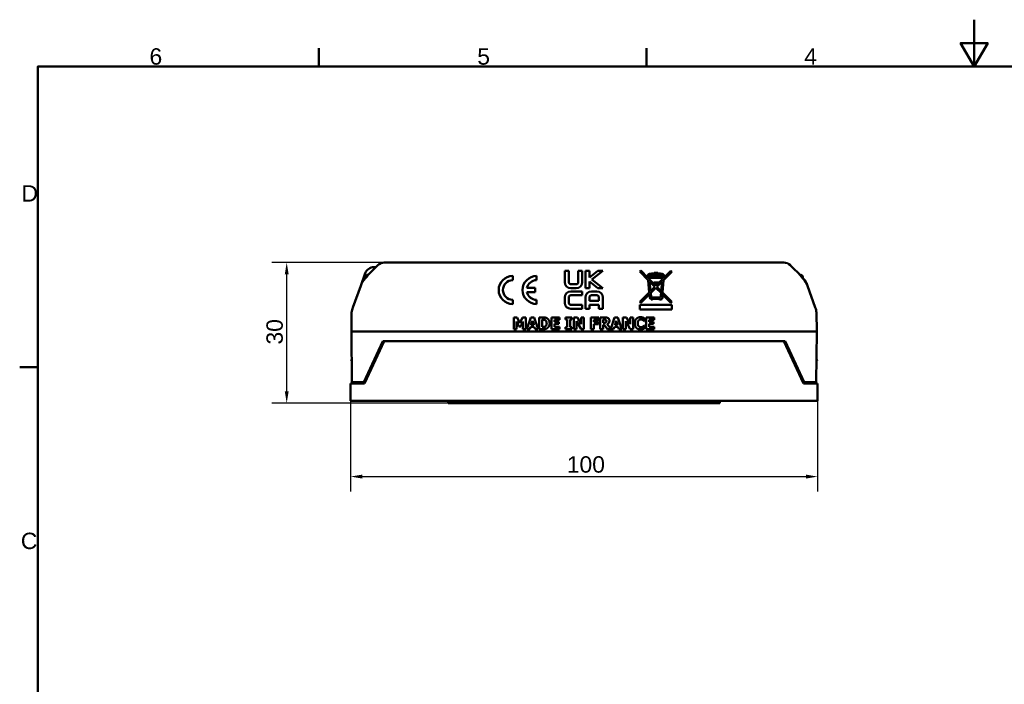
# Model space of a CAD drawing. Header units: millimetres. Extents: x 0 to 420, y 0 to 297.
# Tile 6 of 13: x 6 to 216, y 155 to 297. Entities that reach past the tile are written whole.
import ezdxf

# ---------------------------------------------------------------- set-up
doc = ezdxf.new("R2010")
doc.units = ezdxf.units.MM
for name, color, linetype, lineweight in [('Arêtes tangentes visibles(celduc)', 7, 'Continuous', 18), ('Arêtes visibles(celduc)', 7, 'Continuous', 50), ('Cadre_0', 7, 'Continuous', 50), ('Cadre_2', 7, 'Continuous', 50), ('Cotes(celduc)', 7, 'Continuous', 25)]:
    doc.layers.add(name, color=color, linetype=linetype, lineweight=lineweight)
doc.styles.add('Cadre_1', font='arial.ttf')
doc.styles.add('Courant-CELDUC', font='arial.ttf')
doc.dimstyles.new('Celduc', dxfattribs={"dimtxt": 3.5, "dimasz": 2.5, "dimexe": 3.175, "dimexo": 0, "dimgap": 0.762, "dimtad": 1, "dimrnd": 1e-08, "dimtxsty": 'Courant-CELDUC', "dimcen": 0.09, "dimdle": 10, "dimclrd": 7, "dimclre": 7, "dimclrt": 7, "dimazin": 2, "dimtfac": 0.714286, "dimtdec": 3, "dimtmove": 0, "dimatfit": 3, "dimfxl": 1, "dimtolj": 1, "dimlwd": 25, "dimlwe": 25, "dimarcsym": 0})

# ---------------------------------------------------------------- blocks, each defined once
blk = doc.blocks.new('Cadres Cadre par défaut')
at = {"layer": 'Cadre_0'}
for p, q in [((70, 287), (70, 290.9)), ((140, 287), (140, 290.9)), ((10, 222.75), (6.1, 222.75))]:
    blk.add_line(p, q, dxfattribs=at)
at = {"layer": 'Cadre_0', "flags": 128}
for points in [[(210, 297), (210, 287), (207.11, 292), (212.89, 292), (210, 287)], [(10, 10), (10, 287), (410, 287), (410, 10), (10, 10)]]:
    blk.add_lwpolyline(points, dxfattribs=at)
at = {"layer": 'Cadre_2', "char_height": 3.5, "attachment_point": 7, "style": 'Cadre_1'}
for s, insert in [('6', (33.83, 287.34)), ('5', (103.85, 287.34)), ('4', (173.71, 287.4)), ('D', (6.48, 258.13)), ('C', (6.34, 183.82))]:
    blk.add_mtext(s, dxfattribs=dict(at, insert=insert))
blk = doc.blocks.new('*D6')
at = {"layer": 'Cotes(celduc)', "color": 7, "linetype": 'Continuous', "lineweight": 25, "transparency": 16777216}
for p, q in [((76.77, 215.57), (76.77, 196.18)), ((176.57, 215.57), (176.57, 196.18)), ((79.27, 199.36), (174.07, 199.36))]:
    blk.add_line(p, q, dxfattribs=at)
at = {"layer": 'Cotes(celduc)', "color": 7, "linetype": 'Continuous', "transparency": 16777216}
for points in [[(79.27, 199.78), (79.27, 198.94), (76.77, 199.36)], [(174.07, 199.78), (174.07, 198.94), (176.57, 199.36)]]:
    blk.add_solid(points, dxfattribs=at)
at = {"layer": 'Defpoints', "color": 0, "linetype": 'Continuous', "transparency": 16777216}
for p in [(76.77, 215.57), (176.57, 215.57), (176.57, 199.36)]:
    blk.add_point(p, dxfattribs=at)
at = {"layer": 'Cotes(celduc)', "color": 7, "linetype": 'Continuous', "lineweight": 25, "transparency": 16777216, "insert": (122.97, 203.7), "char_height": 3.5, "attachment_point": 1, "style": 'Courant-CELDUC'}
blk.add_mtext('\\A1;100', dxfattribs=at)
blk = doc.blocks.new('*D7')
at = {"layer": 'Cotes(celduc)', "color": 7, "linetype": 'Continuous', "lineweight": 25, "transparency": 16777216}
for p, q in [((83.99, 245.1), (59.97, 245.1)), ((63.14, 217.57), (63.14, 242.6)), ((97.64, 215.07), (59.97, 215.07))]:
    blk.add_line(p, q, dxfattribs=at)
at = {"layer": 'Cotes(celduc)', "color": 7, "linetype": 'Continuous', "transparency": 16777216}
for points in [[(62.73, 242.6), (63.56, 242.6), (63.14, 245.1)], [(62.73, 217.57), (63.56, 217.57), (63.14, 215.07)]]:
    blk.add_solid(points, dxfattribs=at)
at = {"layer": 'Defpoints', "color": 0, "linetype": 'Continuous', "transparency": 16777216}
for p in [(63.14, 245.1), (83.99, 245.1), (97.64, 215.07)]:
    blk.add_point(p, dxfattribs=at)
at = {"layer": 'Cotes(celduc)', "color": 7, "linetype": 'Continuous', "lineweight": 25, "transparency": 16777216, "insert": (58.8, 227.58), "char_height": 3.5, "attachment_point": 1, "rotation": 90, "style": 'Courant-CELDUC'}
blk.add_mtext('\\A1;30', dxfattribs=at)

msp = doc.modelspace()

# ---------------------------------------------------------------- linework, layer by layer
at = {"layer": 'Arêtes tangentes visibles(celduc)'}
for p, q in [((140.571, 242.222), (140.571, 242.219)), ((140.654, 242.681), (140.654, 242.678)), ((143.354, 242.681), (143.354, 242.678)), ((143.437, 242.222), (143.437, 242.219)), ((123.841, 240.466), (123.841, 240.463)), ((124.992, 240.466), (124.992, 240.463)), ((123.832, 238.94), (123.832, 238.937)), ((128.244, 238.94), (128.244, 238.937)), ((129.396, 238.94), (129.396, 238.937)), ((140.975, 237.785), (140.975, 237.782)), ((123.842, 236.065), (123.842, 236.062)), ((141.124, 237.649), (141.124, 237.646)), ((117.866, 233.364), (117.866, 233.362)), ((118.365, 231.43), (118.365, 231.427)), ((118.792, 233.168), (118.792, 233.165)), ((130.937, 232.232), (130.937, 232.229)), ((131.138, 233.364), (131.138, 233.362)), ((131.314, 232.315), (131.314, 232.312)), ((131.786, 233.231), (131.786, 233.228)), ((138.36, 231.462), (138.36, 231.459)), ((138.713, 233.413), (138.713, 233.41)), ((117.732, 231.332), (117.732, 231.33)), ((138.816, 231.284), (138.816, 231.281)), ((100.194, 215.566), (100.194, 215.066)), ((103.142, 215.566), (103.142, 215.066)), ((150.192, 215.566), (150.192, 215.066)), ((153.14, 215.566), (153.14, 215.066))]:
    msp.add_line(p, q, dxfattribs=at)
at = {"layer": 'Arêtes visibles(celduc)'}
for p, q in [((81.804, 244.118), (82.171, 244.118)), ((169.343, 245.1), (83.991, 245.1)), ((79.924, 242.802), (78.946, 240.113)), ((79.917, 241.736), (79.917, 241.901)), ((80.517, 242.501), (80.609, 242.501)), ((111.427, 242.234), (111.427, 241.334)), ((116.527, 242.234), (116.527, 241.334)), ((122.541, 243.347), (123.395, 243.347)), ((122.541, 240.902), (122.541, 243.347)), ((122.541, 243.344), (123.395, 243.344)), ((123.395, 243.347), (123.395, 240.911)), ((125.437, 243.345), (126.273, 243.345)), ((125.437, 240.911), (125.437, 243.345)), ((125.437, 243.342), (126.273, 243.342)), ((126.273, 243.345), (126.273, 240.902)), ((126.958, 243.347), (127.799, 243.347)), ((126.958, 239.626), (126.958, 243.347)), ((126.958, 243.344), (127.799, 243.344)), ((127.799, 241.927), (129.592, 243.347)), ((127.799, 243.347), (127.799, 241.927)), ((127.799, 241.925), (129.592, 243.344)), ((127.799, 241.927), (127.799, 241.925)), ((130.678, 243.347), (128.322, 241.492)), ((129.592, 243.347), (130.678, 243.347)), ((129.592, 243.347), (129.592, 243.344)), ((129.592, 243.344), (130.675, 243.344)), ((138.55, 243.157), (138.763, 243.369)), ((140.348, 241.356), (138.55, 243.157)), ((138.552, 243.155), (138.763, 243.366)), ((138.763, 243.369), (140.306, 241.823)), ((138.763, 243.369), (138.763, 243.366)), ((138.763, 243.366), (140.306, 241.82)), ((140.306, 241.823), (140.272, 242.195)), ((140.57, 242.236), (140.57, 242.233)), ((140.571, 242.222), (140.581, 242.106)), ((140.571, 242.219), (140.581, 242.103)), ((140.581, 242.106), (143.427, 242.106)), ((140.581, 242.106), (140.581, 242.103)), ((140.581, 242.103), (143.427, 242.103)), ((141.621, 242.917), (142.437, 242.917)), ((141.621, 242.773), (141.621, 242.917)), ((141.621, 242.914), (142.437, 242.914)), ((141.621, 242.773), (141.621, 242.77)), ((142.437, 242.917), (142.437, 242.771)), ((142.437, 242.771), (142.437, 242.768)), ((143.427, 242.106), (143.437, 242.222)), ((143.427, 242.103), (143.437, 242.219)), ((143.427, 242.106), (143.427, 242.103)), ((143.438, 242.236), (143.438, 242.233)), ((145.449, 243.152), (143.66, 241.364)), ((143.703, 241.831), (145.237, 243.365)), ((143.703, 241.828), (145.237, 243.362)), ((143.736, 242.195), (143.703, 241.831)), ((145.237, 243.365), (145.449, 243.152)), ((145.237, 243.365), (145.237, 243.362)), ((145.237, 243.362), (145.447, 243.151)), ((172.817, 242.501), (172.724, 242.501)), ((173.417, 241.736), (173.417, 241.901)), ((78.946, 240.113), (77.269, 235.507)), ((123.395, 240.911), (123.395, 240.908)), ((123.841, 240.466), (124.992, 240.466)), ((123.841, 240.463), (124.992, 240.463)), ((125.437, 240.911), (125.437, 240.908)), ((127.799, 241.053), (127.799, 239.626)), ((129.592, 239.626), (127.799, 241.053)), ((128.322, 241.492), (130.674, 239.626)), ((128.322, 241.492), (128.322, 241.489)), ((128.322, 241.489), (130.671, 239.626)), ((140.306, 241.823), (140.306, 241.82)), ((140.589, 238.718), (140.348, 241.356)), ((143.399, 241.806), (140.608, 241.806)), ((140.608, 241.806), (140.637, 241.491)), ((140.608, 241.806), (140.608, 241.803)), ((140.608, 241.803), (140.637, 241.488)), ((140.637, 241.491), (141.998, 240.128)), ((140.637, 241.488), (140.637, 241.491)), ((141.998, 240.125), (140.637, 241.488)), ((140.68, 241.024), (140.865, 238.994)), ((141.786, 239.916), (140.68, 241.024)), ((140.68, 241.024), (140.68, 241.021)), ((140.68, 241.021), (140.865, 238.992)), ((140.865, 238.994), (141.786, 239.916)), ((141.786, 239.913), (140.865, 238.992)), ((141.593, 240.629), (141.593, 240.866)), ((141.593, 240.866), (142.632, 240.866)), ((141.593, 240.863), (142.632, 240.863)), ((142.499, 240.629), (141.593, 240.629)), ((141.786, 239.916), (141.786, 239.913)), ((141.998, 240.128), (142.499, 240.629)), ((142.499, 240.626), (141.998, 240.125)), ((141.998, 240.125), (141.998, 240.128)), ((143.328, 241.033), (142.21, 239.915)), ((142.21, 239.915), (143.141, 238.983)), ((142.21, 239.915), (142.21, 239.912)), ((143.141, 238.981), (142.21, 239.912)), ((142.499, 240.629), (142.499, 240.626)), ((142.632, 240.761), (143.371, 241.5)), ((143.371, 241.497), (142.632, 240.758)), ((142.632, 240.866), (142.632, 240.761)), ((142.632, 240.758), (142.632, 240.761)), ((143.141, 238.983), (143.328, 241.033)), ((143.141, 238.981), (143.328, 241.03)), ((143.328, 241.03), (143.328, 241.033)), ((143.371, 241.5), (143.399, 241.806)), ((143.371, 241.497), (143.399, 241.803)), ((143.371, 241.5), (143.371, 241.497)), ((143.399, 241.806), (143.399, 241.803)), ((143.66, 241.364), (143.417, 238.707)), ((143.703, 241.828), (143.703, 241.831)), ((174.156, 240.75), (174.388, 240.113)), ((176.064, 235.507), (174.388, 240.113)), ((109.327, 239.234), (109.327, 239.231)), ((114.476, 239.684), (116.227, 239.684)), ((114.476, 239.684), (114.476, 239.681)), ((114.476, 239.681), (116.227, 239.681)), ((114.476, 238.784), (114.476, 238.781)), ((116.227, 238.784), (114.476, 238.784)), ((116.227, 239.684), (116.227, 238.784)), ((125.001, 239.63), (123.813, 239.63)), ((123.832, 238.94), (126.268, 238.94)), ((123.832, 238.937), (126.268, 238.937)), ((126.268, 238.097), (123.842, 238.097)), ((126.268, 238.94), (126.268, 238.097)), ((127.799, 239.626), (126.958, 239.626)), ((128.244, 238.94), (129.396, 238.94)), ((128.244, 238.937), (129.396, 238.937)), ((129.388, 238.097), (128.258, 238.097)), ((130.674, 239.626), (129.592, 239.626)), ((138.554, 236.684), (140.589, 238.718)), ((138.555, 236.683), (140.589, 238.716)), ((140.624, 238.33), (138.766, 236.472)), ((140.589, 238.718), (140.589, 238.716)), ((140.688, 237.621), (140.624, 238.33)), ((140.865, 238.992), (140.865, 238.994)), ((141.998, 239.703), (140.9, 238.606)), ((140.9, 238.606), (140.975, 237.785)), ((140.9, 238.606), (140.9, 238.603)), ((140.9, 238.603), (140.975, 237.782)), ((143.105, 238.594), (141.998, 239.703)), ((143.018, 237.649), (143.105, 238.594)), ((143.018, 237.646), (143.105, 238.592)), ((143.105, 238.592), (143.105, 238.594)), ((143.141, 238.983), (143.141, 238.981)), ((143.381, 238.318), (143.338, 237.85)), ((143.338, 237.848), (143.338, 237.85)), ((145.229, 236.467), (143.381, 238.318)), ((143.417, 238.704), (143.417, 238.707)), ((143.417, 238.707), (145.442, 236.679)), ((143.417, 238.704), (145.44, 236.677)), ((111.427, 237.134), (111.427, 236.234)), ((116.527, 237.134), (116.527, 236.234)), ((122.541, 236.509), (122.541, 237.649)), ((123.39, 237.644), (123.39, 236.517)), ((123.39, 236.517), (123.39, 236.514)), ((123.842, 236.065), (126.268, 236.065)), ((123.842, 236.062), (126.268, 236.062)), ((126.268, 236.065), (126.268, 235.218)), ((126.958, 235.218), (126.958, 237.654)), ((127.799, 236.065), (127.799, 235.218)), ((129.841, 236.065), (127.799, 236.065)), ((127.805, 237.644), (127.805, 236.911)), ((127.805, 236.911), (129.841, 236.911)), ((127.805, 236.911), (127.805, 236.908)), ((127.805, 236.908), (129.841, 236.908)), ((129.841, 236.911), (129.841, 237.644)), ((129.841, 236.911), (129.841, 236.908)), ((129.841, 235.218), (129.841, 236.065)), ((130.682, 237.654), (130.682, 235.218)), ((138.766, 236.472), (138.554, 236.684)), ((138.61, 236.072), (145.395, 236.072)), ((138.61, 235.064), (138.61, 236.072)), ((138.61, 236.069), (145.395, 236.069)), ((140.995, 237.349), (140.987, 237.349)), ((140.995, 237.171), (140.995, 237.349)), ((141.28, 237.171), (140.995, 237.171)), ((141.124, 237.649), (143.018, 237.649)), ((141.124, 237.646), (143.018, 237.646)), ((141.28, 237.349), (141.28, 237.171)), ((142.657, 237.349), (141.28, 237.349)), ((143.018, 237.649), (143.018, 237.646)), ((145.442, 236.679), (145.229, 236.467)), ((145.395, 236.072), (145.395, 235.064)), ((77.008, 234.435), (76.973, 230.344)), ((126.268, 235.218), (123.832, 235.218)), ((127.799, 235.218), (126.958, 235.218)), ((130.682, 235.218), (129.841, 235.218)), ((145.395, 235.064), (138.61, 235.064)), ((176.361, 230.344), (176.325, 234.435)), ((111.667, 233.364), (112.39, 233.364)), ((111.667, 230.865), (111.667, 233.364)), ((111.667, 233.362), (112.39, 233.362)), ((112.258, 232.522), (112.258, 230.865)), ((112.712, 231.452), (112.258, 232.522)), ((112.39, 233.364), (112.945, 232.131)), ((112.39, 233.364), (112.39, 233.362)), ((112.39, 233.362), (112.945, 232.128)), ((113.142, 231.452), (112.712, 231.452)), ((112.945, 232.131), (113.496, 233.364)), ((112.945, 232.128), (113.496, 233.362)), ((112.945, 232.131), (112.945, 232.128)), ((113.595, 232.522), (113.142, 231.452)), ((113.496, 233.364), (114.219, 233.364)), ((113.496, 233.364), (113.496, 233.362)), ((113.496, 233.362), (114.219, 233.362)), ((113.595, 230.865), (113.595, 232.522)), ((114.219, 233.364), (114.219, 230.865)), ((114.469, 230.865), (115.313, 233.364)), ((114.47, 230.865), (115.313, 233.362)), ((115.313, 233.364), (115.998, 233.364)), ((115.313, 233.364), (115.313, 233.362)), ((115.313, 233.362), (115.998, 233.362)), ((115.648, 232.655), (115.39, 231.829)), ((115.39, 231.829), (115.903, 231.829)), ((115.39, 231.829), (115.39, 231.826)), ((115.39, 231.826), (115.903, 231.826)), ((115.903, 231.829), (115.648, 232.655)), ((115.903, 231.829), (115.903, 231.826)), ((115.998, 233.364), (116.843, 230.865)), ((115.998, 233.364), (115.998, 233.362)), ((115.998, 233.362), (116.842, 230.865)), ((117.092, 233.364), (117.866, 233.364)), ((117.092, 230.865), (117.092, 233.364)), ((117.092, 233.362), (117.866, 233.362)), ((117.732, 232.898), (117.72, 232.898)), ((117.72, 232.898), (117.72, 231.332)), ((118.679, 232.116), (118.679, 232.114)), ((119.696, 233.364), (121.385, 233.364)), ((119.696, 230.865), (119.696, 233.364)), ((119.696, 233.362), (121.385, 233.362)), ((120.32, 232.888), (120.32, 232.449)), ((121.385, 232.888), (120.32, 232.888)), ((120.32, 232.449), (121.302, 232.449)), ((120.32, 232.449), (120.32, 232.446)), ((120.32, 232.446), (121.302, 232.446)), ((120.32, 231.973), (120.32, 231.341)), ((121.302, 231.973), (120.32, 231.973)), ((121.302, 232.449), (121.302, 231.973)), ((121.385, 233.364), (121.385, 232.888)), ((122.716, 233.364), (124.061, 233.364)), ((122.716, 232.929), (122.716, 233.364)), ((122.716, 233.362), (124.061, 233.362)), ((123.075, 232.929), (122.716, 232.929)), ((123.075, 231.3), (123.075, 232.929)), ((123.703, 232.929), (123.703, 231.3)), ((124.061, 232.929), (123.703, 232.929)), ((124.061, 233.364), (124.061, 232.929)), ((124.479, 233.364), (125.249, 233.364)), ((124.479, 230.865), (124.479, 233.364)), ((124.479, 233.362), (125.249, 233.362)), ((125.052, 232.607), (125.052, 230.865)), ((126.016, 230.865), (125.052, 232.607)), ((125.249, 233.364), (126.047, 231.932)), ((125.249, 233.364), (125.249, 233.362)), ((125.249, 233.362), (126.047, 231.929)), ((126.047, 233.364), (126.62, 233.364)), ((126.047, 231.932), (126.047, 233.364)), ((126.047, 233.362), (126.62, 233.362)), ((126.047, 231.932), (126.047, 231.929)), ((126.62, 233.364), (126.62, 230.865)), ((128.136, 233.364), (129.809, 233.364)), ((128.136, 230.865), (128.136, 233.364)), ((128.136, 233.362), (129.809, 233.362)), ((128.76, 232.888), (128.76, 232.416)), ((129.809, 232.888), (128.76, 232.888)), ((128.76, 232.416), (129.726, 232.416)), ((128.76, 232.416), (128.76, 232.413)), ((128.76, 232.413), (129.726, 232.413)), ((128.76, 231.94), (128.76, 230.865)), ((129.726, 231.94), (128.76, 231.94)), ((129.726, 232.416), (129.726, 231.94)), ((129.809, 233.364), (129.809, 232.888)), ((130.133, 233.364), (131.138, 233.364)), ((130.133, 230.865), (130.133, 233.364)), ((130.133, 233.362), (131.138, 233.362)), ((130.968, 232.905), (130.757, 232.905)), ((130.757, 232.905), (130.757, 232.232)), ((130.757, 232.232), (130.937, 232.232)), ((130.757, 232.232), (130.757, 232.229)), ((130.757, 232.229), (130.937, 232.229)), ((130.757, 231.782), (130.757, 230.865)), ((130.984, 231.782), (130.757, 231.782)), ((131.679, 230.865), (130.984, 231.782)), ((131.434, 232.599), (131.434, 232.596)), ((131.602, 231.928), (132.385, 230.938)), ((131.602, 231.928), (131.602, 231.925)), ((131.602, 231.925), (132.385, 230.935)), ((132.385, 230.938), (133.204, 233.364)), ((132.385, 230.935), (133.204, 233.362)), ((133.204, 233.364), (133.889, 233.364)), ((133.204, 233.364), (133.204, 233.362)), ((133.204, 233.362), (133.889, 233.362)), ((133.539, 232.655), (133.281, 231.829)), ((133.281, 231.829), (133.794, 231.829)), ((133.281, 231.829), (133.281, 231.826)), ((133.281, 231.826), (133.794, 231.826)), ((133.794, 231.829), (133.539, 232.655)), ((133.794, 231.829), (133.794, 231.826)), ((133.889, 233.364), (134.734, 230.865)), ((133.889, 233.364), (133.889, 233.362)), ((133.889, 233.362), (134.733, 230.865)), ((134.983, 233.364), (135.753, 233.364)), ((134.983, 230.865), (134.983, 233.364)), ((134.983, 233.362), (135.753, 233.362)), ((135.557, 232.607), (135.557, 230.865)), ((136.521, 230.865), (135.557, 232.607)), ((135.753, 233.364), (136.551, 231.932)), ((135.753, 233.364), (135.753, 233.362)), ((135.753, 233.362), (136.551, 231.929)), ((136.551, 233.364), (137.125, 233.364)), ((136.551, 231.932), (136.551, 233.364)), ((136.551, 233.362), (137.125, 233.362)), ((136.551, 231.932), (136.551, 231.929)), ((137.125, 233.364), (137.125, 230.865)), ((138.136, 232.11), (138.136, 232.108)), ((139.209, 233.35), (139.209, 233.347)), ((139.242, 231.418), (139.242, 231.415)), ((139.558, 232.609), (139.495, 232.609)), ((139.501, 231.618), (139.558, 231.618)), ((139.501, 231.618), (139.501, 231.615)), ((139.501, 231.615), (139.558, 231.615)), ((139.558, 233.204), (139.558, 232.609)), ((139.558, 231.618), (139.558, 231.031)), ((139.929, 233.364), (141.618, 233.364)), ((139.929, 230.865), (139.929, 233.364)), ((139.929, 233.362), (141.618, 233.362)), ((140.553, 232.888), (140.553, 232.449)), ((141.618, 232.888), (140.553, 232.888)), ((140.553, 232.449), (141.535, 232.449)), ((140.553, 232.449), (140.553, 232.446)), ((140.553, 232.446), (141.535, 232.446)), ((140.553, 231.973), (140.553, 231.341)), ((141.535, 231.973), (140.553, 231.973)), ((141.535, 232.449), (141.535, 231.973)), ((141.618, 233.364), (141.618, 232.888)), ((76.973, 230.344), (176.361, 230.344)), ((76.973, 230.344), (77.067, 219.566)), ((112.258, 230.865), (111.667, 230.865)), ((114.219, 230.865), (113.595, 230.865)), ((115.097, 230.865), (114.469, 230.865)), ((115.255, 231.375), (115.097, 230.865)), ((116.041, 231.375), (115.255, 231.375)), ((116.197, 230.865), (116.041, 231.375)), ((116.843, 230.865), (116.197, 230.865)), ((117.874, 230.865), (117.092, 230.865)), ((117.72, 231.332), (117.732, 231.332)), ((117.72, 231.332), (117.72, 231.33)), ((117.72, 231.33), (117.732, 231.33)), ((121.385, 230.865), (119.696, 230.865)), ((120.32, 231.341), (121.385, 231.341)), ((120.32, 231.341), (120.32, 231.338)), ((120.32, 231.338), (121.385, 231.338)), ((121.385, 231.341), (121.385, 230.865)), ((122.716, 231.3), (123.075, 231.3)), ((122.716, 230.865), (122.716, 231.3)), ((122.716, 231.297), (123.075, 231.297)), ((124.061, 230.865), (122.716, 230.865)), ((123.075, 231.3), (123.075, 231.297)), ((123.703, 231.3), (124.061, 231.3)), ((123.703, 231.3), (123.703, 231.297)), ((123.703, 231.297), (124.061, 231.297)), ((124.061, 231.3), (124.061, 230.865)), ((125.052, 230.865), (124.479, 230.865)), ((126.62, 230.865), (126.016, 230.865)), ((128.76, 230.865), (128.136, 230.865)), ((130.757, 230.865), (130.133, 230.865)), ((132.988, 230.865), (131.679, 230.865)), ((132.385, 230.938), (132.385, 230.935)), ((133.146, 231.375), (132.988, 230.865)), ((133.932, 231.375), (133.146, 231.375)), ((134.088, 230.865), (133.932, 231.375)), ((134.734, 230.865), (134.088, 230.865)), ((135.557, 230.865), (134.983, 230.865)), ((137.125, 230.865), (136.521, 230.865)), ((141.618, 230.865), (139.929, 230.865)), ((140.553, 231.341), (141.618, 231.341)), ((140.553, 231.341), (140.553, 231.338)), ((140.553, 231.338), (141.618, 231.338)), ((141.618, 231.341), (141.618, 230.865)), ((176.267, 219.566), (176.361, 230.344)), ((79.637, 219.566), (83.707, 228.295)), ((83.973, 228.295), (79.763, 219.266)), ((83.707, 228.295), (169.626, 228.295)), ((173.57, 219.266), (169.36, 228.295)), ((169.626, 228.295), (173.697, 219.566)), ((76.879, 224.066), (77.024, 224.423)), ((77.027, 224.066), (76.879, 224.066)), ((176.306, 224.066), (176.454, 224.066)), ((176.454, 224.066), (176.309, 224.423)), ((76.766, 215.566), (76.798, 219.266)), ((79.763, 219.266), (76.798, 219.266)), ((79.637, 219.566), (77.067, 219.566)), ((78.287, 219.266), (78.29, 219.566)), ((176.535, 219.266), (173.57, 219.266)), ((176.267, 219.566), (173.697, 219.566)), ((175.043, 219.566), (175.046, 219.266)), ((176.567, 215.566), (176.535, 219.266)), ((176.567, 215.566), (76.766, 215.566)), ((97.617, 215.566), (97.617, 215.066)), ((97.637, 215.066), (97.617, 215.066)), ((97.637, 215.566), (97.637, 215.066)), ((97.637, 215.066), (100.194, 215.066)), ((100.194, 215.066), (102.249, 215.066)), ((102.036, 215.566), (102.249, 215.066)), ((103.142, 215.066), (102.249, 215.066)), ((103.142, 215.066), (150.192, 215.066)), ((151.085, 215.066), (150.192, 215.066)), ((151.297, 215.566), (151.085, 215.066)), ((151.085, 215.066), (153.14, 215.066)), ((153.14, 215.066), (155.697, 215.066)), ((155.697, 215.066), (155.697, 215.566))]:
    msp.add_line(p, q, dxfattribs=at)
for centre, radius, start, end in [((117.342, 208.58), 50, 134.01269, 138.49025), ((81.804, 242.118), 2, 90, 160), ((83.991, 243.1), 2, 90, 134.01269), ((169.343, 243.1), 2, 45.98731, 90), ((135.991, 208.58), 50, 41.50975, 45.98731), ((80.517, 241.901), 0.6, 90, 180), ((172.817, 241.901), 0.6, 0, 90), ((83.644, 238.403), 5, 138.49025, 160), ((169.689, 238.403), 5, 20, 41.50975), ((172.277, 240.066), 2, 20, 53.00452), ((81.967, 233.797), 5, 160, 172.6627), ((171.366, 233.797), 5, 7.3373, 20)]:
    msp.add_arc(centre, radius, start, end, dxfattribs=at)
for centre, major_axis, start_param, end_param in [((111.427, 239.234), (-3, 0), 4.712389, 7.8539816), ((111.427, 239.231), (-3, 0), 4.712389, 6.2827111), ((116.527, 239.234), (-3, 0), 4.712389, 7.8539816), ((116.527, 239.231), (-3, 0), 4.712389, 6.2827111), ((140.72, 242.236), (-0.45, 0), 4.8605168, 6.3740383), ((140.72, 242.233), (-0.45, 0), 4.8605168, 6.2800236), ((140.72, 242.236), (-0.15, 0), 4.8605168, 6.3740383), ((140.72, 242.233), (-0.15, 0), 0, 0.090853), ((142.004, 233.632), (9.15, 0), 1.6126392, 1.7189241), ((142.004, 233.629), (9.15, 0), 1.6126392, 1.7189241), ((142.004, 233.632), (-8.85, 0), 4.5642612, 4.8605168), ((142.004, 233.632), (9.15, 0), 1.4226685, 1.5234207), ((142.004, 233.629), (9.15, 0), 1.4226685, 1.5234207), ((143.288, 242.236), (0.15, 0), 6.1918523, 7.7058538), ((143.288, 242.236), (0.45, 0), 6.1918523, 7.7058538), ((143.288, 242.233), (0.45, 0), 0.0031617, 1.4226685), ((143.288, 242.233), (0.15, 0), 6.1918523, 6.2831853), ((111.427, 239.234), (-2.1, 0), 4.712389, 7.8539816), ((116.527, 239.234), (-2.1, 0), 4.712389, 6.0672248), ((123.813, 240.902), (-1.272, 0), 0, 1.5707963), ((123.841, 240.911), (-0.445, 0), 0, 1.5707963), ((123.841, 240.908), (-0.445, 0), 0, 1.5707963), ((124.992, 240.911), (0.445, 0), 4.712389, 6.2831853), ((124.992, 240.908), (0.445, 0), 4.712389, 6.2831853), ((125.001, 240.902), (1.272, 0), 4.712389, 6.2831853), ((111.427, 239.231), (-2.1, 0), 0, 1.5707963), ((116.527, 239.234), (-2.1, 0), 0.2159605, 1.5707963), ((116.527, 239.231), (-2.1, 0), 0.2159605, 1.5707963), ((123.832, 237.649), (-1.291, 0), 4.712389, 6.2831853), ((123.832, 237.646), (-1.291, 0), 4.712389, 6.2831853), ((123.842, 237.644), (-0.452, 0), 4.712389, 6.2831853), ((128.244, 237.654), (-1.286, 0), 4.712389, 6.2831853), ((128.244, 237.651), (-1.286, 0), 4.712389, 6.2831853), ((128.258, 237.644), (-0.453, 0), 4.712389, 6.2831853), ((129.388, 237.644), (0.453, 0), 0, 1.5707963), ((129.396, 237.654), (1.286, 0), 0, 1.5707963), ((129.396, 237.651), (1.286, 0), 0, 1.5707963), ((141.124, 237.799), (-0.15, 0), 0.090853, 1.5707963), ((141.124, 237.796), (-0.15, 0), 0.090853, 1.5707963), ((142.997, 237.6), (0.423, 0), 3.7768149, 6.9171777), ((142.997, 237.597), (0.423, 0), 0.0033617, 0.6339924), ((123.832, 236.509), (-1.291, 0), 0, 1.5707963), ((123.842, 236.517), (-0.452, 0), 0, 1.5707963), ((123.842, 236.514), (-0.452, 0), 0, 1.5707963), ((140.987, 237.649), (-0.3, 0), 0.090853, 1.5707963)]:
    msp.add_ellipse(centre, major_axis=major_axis, ratio=0.999955, start_param=start_param, end_param=end_param, dxfattribs=at)
for points in [[(118.334, 232.815), (118.207, 232.884), (117.927, 232.898), (117.732, 232.898)], [(117.732, 231.332), (117.943, 231.332), (118.233, 231.347), (118.365, 231.43)], [(117.732, 231.33), (117.943, 231.33), (118.233, 231.344), (118.365, 231.427)], [(117.866, 233.364), (118.13, 233.364), (118.589, 233.298), (118.792, 233.168)], [(117.866, 233.362), (118.13, 233.362), (118.589, 233.295), (118.792, 233.165)], [(118.679, 232.116), (118.679, 232.364), (118.508, 232.716), (118.334, 232.815)], [(118.365, 231.43), (118.519, 231.527), (118.679, 231.869), (118.679, 232.116)], [(118.365, 231.427), (118.519, 231.524), (118.679, 231.866), (118.679, 232.114)], [(119.323, 232.112), (119.323, 231.762), (119.017, 231.211), (118.784, 231.063)], [(118.792, 233.168), (119.037, 233.01), (119.323, 232.475), (119.323, 232.112)], [(130.937, 232.232), (131.067, 232.232), (131.251, 232.264), (131.314, 232.315)], [(130.937, 232.229), (131.067, 232.229), (131.251, 232.262), (131.314, 232.312)], [(131.278, 232.866), (131.219, 232.89), (131.075, 232.905), (130.968, 232.905)], [(131.138, 233.364), (131.347, 233.364), (131.655, 233.312), (131.786, 233.231)], [(131.138, 233.362), (131.347, 233.362), (131.655, 233.309), (131.786, 233.228)], [(131.434, 232.599), (131.434, 232.694), (131.361, 232.83), (131.278, 232.866)], [(131.314, 232.315), (131.375, 232.364), (131.434, 232.493), (131.434, 232.599)], [(131.314, 232.312), (131.375, 232.361), (131.434, 232.49), (131.434, 232.596)], [(132.078, 232.678), (132.078, 232.392), (131.819, 232.033), (131.602, 231.928)], [(131.786, 233.231), (131.92, 233.146), (132.078, 232.88), (132.078, 232.678)], [(137.487, 232.112), (137.487, 232.706), (138.15, 233.413), (138.713, 233.413)], [(138.711, 230.816), (138.148, 230.816), (137.487, 231.497), (137.487, 232.112)], [(138.348, 232.753), (138.255, 232.657), (138.136, 232.331), (138.136, 232.11)], [(138.136, 232.11), (138.136, 231.877), (138.259, 231.559), (138.36, 231.462)], [(138.136, 232.108), (138.136, 231.875), (138.259, 231.557), (138.36, 231.459)], [(138.812, 232.945), (138.677, 232.945), (138.452, 232.86), (138.348, 232.753)], [(138.36, 231.462), (138.458, 231.367), (138.697, 231.284), (138.816, 231.284)], [(138.36, 231.459), (138.458, 231.364), (138.697, 231.281), (138.816, 231.281)], [(138.713, 233.413), (138.861, 233.413), (139.1, 233.379), (139.209, 233.35)], [(138.713, 233.41), (138.861, 233.41), (139.1, 233.376), (139.209, 233.347)], [(139.224, 232.815), (139.136, 232.87), (138.928, 232.945), (138.812, 232.945)], [(138.816, 231.284), (138.94, 231.284), (139.165, 231.367), (139.242, 231.418)], [(138.816, 231.281), (138.94, 231.281), (139.165, 231.364), (139.242, 231.415)], [(139.209, 233.35), (139.294, 233.324), (139.495, 233.237), (139.558, 233.204)], [(139.209, 233.347), (139.294, 233.321), (139.495, 233.234), (139.558, 233.202)], [(139.495, 232.609), (139.448, 232.649), (139.311, 232.763), (139.224, 232.815)], [(139.242, 231.418), (139.327, 231.468), (139.454, 231.576), (139.501, 231.618)], [(139.242, 231.415), (139.327, 231.465), (139.454, 231.573), (139.501, 231.615)], [(118.784, 231.063), (118.589, 230.937), (118.132, 230.865), (117.874, 230.865)], [(139.211, 230.889), (139.094, 230.852), (138.889, 230.816), (138.711, 230.816)], [(139.558, 231.031), (139.489, 230.998), (139.309, 230.917), (139.211, 230.889)]]:
    msp.add_open_spline(points, degree=2, dxfattribs=at)
for points, knots in [([(118.792, 233.165), (119.037, 233.007), (119.322, 232.473), (119.323, 232.112)], [0, 0, 0, 1, 1.9960747, 1.9960747, 1.9960747]), ([(131.786, 233.228), (131.92, 233.143), (132.078, 232.878), (132.078, 232.678)], [0, 0, 0, 1, 1.9929688, 1.9929688, 1.9929688]), ([(137.487, 232.112), (137.488, 232.704), (138.15, 233.41), (138.713, 233.41)], [0.002398, 0.002398, 0.002398, 1, 2, 2, 2])]:
    msp.add_open_spline(points, degree=2, knots=knots, dxfattribs=at)

# ---------------------------------------------------------------- block references
msp.add_blockref('Cadres Cadre par défaut', (0, 0))

# ---------------------------------------------------------------- dimensions: what is measured, and where the dimension line sits
at = {"layer": 'Cotes(celduc)', "color": 7, "linetype": 'Continuous', "lineweight": 25}
for base, p1, p2, angle, override, picture, middle in [((63.143, 245.1), (97.637, 215.066), (83.991, 245.1), 270, {"dimgap": 0.762, "dimdec": 1, "dimtol": 0, "dimlim": 0, "dimtp": 0, "dimtm": 0, "dimtdec": 3, "dimtofl": 0, "dimatfit": 1}, '*D7', (63.143, 230.083)), ((176.567, 199.36), (76.766, 215.566), (176.567, 215.566), 180, {"dimgap": 0.762, "dimdec": 0, "dimtol": 0, "dimlim": 0, "dimtp": 0, "dimtm": 0, "dimtdec": 3, "dimtofl": 0, "dimatfit": 1}, '*D6', (126.667, 199.36))]:
    dim = msp.add_linear_dim(base=base, p1=p1, p2=p2, angle=angle, dimstyle='Celduc', override=override, dxfattribs=at)
    dim.commit()
    dim.dimension.update_dxf_attribs({"geometry": picture, "text_midpoint": middle, "dimtype": 160})

doc.saveas('drawing.dxf')
